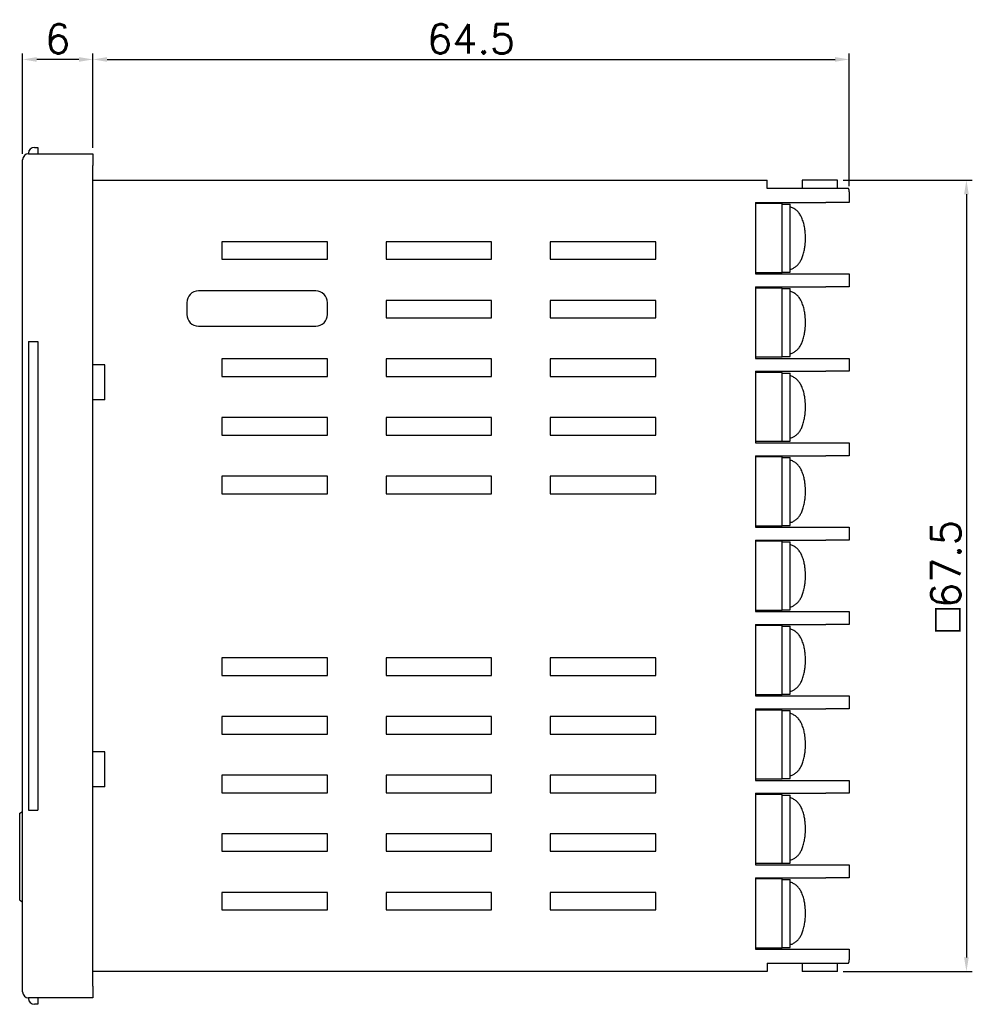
# Model space of a CAD drawing. Header units: millimetres. Extents: x 80 to 707, y -204 to 1.
# Tile 2 of 5: x 174 to 255, y -204 to -120. Entities that reach past the tile are written whole.
import ezdxf

# ---------------------------------------------------------------- set-up
doc = ezdxf.new("R2010")
doc.units = ezdxf.units.MM
doc.layers.get('Defpoints').update_dxf_attribs({"linetype": 'CONTINUOUS'})
doc.layers.add('Z_OM_DIM', color=3, linetype='CONTINUOUS')
doc.layers.add('Z_OM_OUTLINE', color=7, linetype='CONTINUOUS', lineweight=30)
doc.styles.get("Standard").update_dxf_attribs({"font": 'txt.shx'})
doc.dimstyles.new('AUTONICS 홈피2D SPEC$0', dxfattribs={"dimtxt": 2.5, "dimasz": 1.2, "dimexe": 0.5, "dimexo": 0.5, "dimgap": 0.5, "dimtad": 1, "dimlfac": 0.5, "dimdsep": 46, "dimtxsty": 'Standard', "dimcen": 0, "dimclrd": 256, "dimclre": 256, "dimclrt": 2, "dimazin": 2, "dimtp": 0.1, "dimtm": 0.1, "dimtfac": 0.71, "dimtmove": 0, "dimatfit": 3, "dimfxl": 1, "dimlwd": -1, "dimlwe": -1, "dimarcsym": 0})

# ---------------------------------------------------------------- blocks, each defined once
blk = doc.blocks.new('*D25')
at = {"layer": 'Defpoints', "color": 0}
for p in [(173.857, -123.216), (173.857, -131.766), (179.857, -131.266)]:
    blk.add_point(p, dxfattribs=at)
at = {"layer": 'Z_OM_DIM'}
for p, q in [((173.857, -131.266), (173.857, -122.716)), ((178.657, -123.216), (175.057, -123.216)), ((179.857, -130.766), (179.857, -122.716))]:
    blk.add_line(p, q, dxfattribs=at)
for points in [[(175.057, -123.016), (175.057, -123.416), (173.857, -123.216)], [(178.657, -123.016), (178.657, -123.416), (179.857, -123.216)]]:
    blk.add_solid(points, dxfattribs=at)
at = {"layer": 'Z_OM_DIM', "color": 2, "insert": (176.857, -121.466), "char_height": 2.5, "attachment_point": 5}
blk.add_mtext('6', dxfattribs=at)
blk = doc.blocks.new('*D26')
at = {"layer": 'Defpoints', "color": 0}
for p in [(244.357, -123.216), (179.857, -131.266), (244.357, -134.516)]:
    blk.add_point(p, dxfattribs=at)
at = {"layer": 'Z_OM_DIM'}
for p, q in [((179.857, -130.766), (179.857, -122.716)), ((181.057, -123.216), (243.157, -123.216)), ((244.357, -134.016), (244.357, -122.716))]:
    blk.add_line(p, q, dxfattribs=at)
for points in [[(181.057, -123.016), (181.057, -123.416), (179.857, -123.216)], [(243.157, -123.016), (243.157, -123.416), (244.357, -123.216)]]:
    blk.add_solid(points, dxfattribs=at)
at = {"layer": 'Z_OM_DIM', "color": 2, "insert": (212.107, -121.466), "char_height": 2.5, "attachment_point": 5}
blk.add_mtext('64.5', dxfattribs=at)
blk = doc.blocks.new('*D27')
at = {"layer": 'Defpoints', "color": 0}
for p in [(243.357, -133.516), (243.357, -201.016), (254.357, -201.016)]:
    blk.add_point(p, dxfattribs=at)
at = {"layer": 'Z_OM_DIM'}
for p, q in [((243.857, -133.516), (254.857, -133.516)), ((254.357, -134.716), (254.357, -199.816)), ((243.857, -201.016), (254.857, -201.016))]:
    blk.add_line(p, q, dxfattribs=at)
for points in [[(254.157, -134.716), (254.557, -134.716), (254.357, -133.516)], [(254.157, -199.816), (254.557, -199.816), (254.357, -201.016)]]:
    blk.add_solid(points, dxfattribs=at)
at = {"layer": 'Z_OM_DIM', "color": 2, "insert": (252.607, -167.266), "char_height": 2.5, "attachment_point": 5, "rotation": 90}
blk.add_mtext('{\\Famgdt|c0;o}67.5', dxfattribs=at)

msp = doc.modelspace()

# ---------------------------------------------------------------- linework, layer by layer
at = {"layer": 'Z_OM_OUTLINE'}
for p, q in [((174.8573, -130.7164), (175.1573, -130.7164)), ((175.1573, -130.7164), (175.1573, -131.2664)), ((173.8573, -132.2664), (173.8573, -131.7664)), ((174.3573, -131.2664), (174.3573, -131.2164)), ((174.3573, -131.2664), (179.8573, -131.2664)), ((179.8573, -131.2664), (179.8573, -132.2664)), ((173.8573, -202.2664), (173.8573, -132.2664)), ((179.8573, -202.2664), (179.8573, -132.2664)), ((179.8573, -133.5164), (237.3573, -133.5164)), ((237.3573, -134.2164), (237.3573, -133.5164)), ((240.3573, -133.5164), (240.3573, -134.2164)), ((243.3573, -133.5164), (240.3573, -133.5164)), ((243.3573, -134.2164), (243.3573, -133.5164)), ((242.3573, -134.2164), (237.3573, -134.2164)), ((244.3113, -134.2164), (242.3573, -134.2164)), ((244.3573, -134.5164), (244.3573, -135.4164)), ((236.3573, -135.4164), (236.3573, -141.5164)), ((236.3573, -135.4164), (242.3573, -135.4164)), ((238.2537, -135.5164), (236.3573, -135.5164)), ((238.6537, -135.5164), (238.2537, -135.5164)), ((238.6537, -141.4164), (238.6537, -135.5164)), ((238.6537, -135.5664), (239.3348, -135.5664)), ((239.3348, -141.3664), (239.3348, -135.5664)), ((244.3573, -135.4164), (242.3573, -135.4164)), ((199.8573, -138.7664), (190.8573, -138.7664)), ((190.8573, -138.7664), (190.8573, -140.2664)), ((199.8573, -140.2664), (199.8573, -138.7664)), ((213.8573, -138.7664), (204.8573, -138.7664)), ((204.8573, -138.7664), (204.8573, -140.2664)), ((213.8573, -140.2664), (213.8573, -138.7664)), ((227.8573, -138.7664), (218.8573, -138.7664)), ((218.8573, -138.7664), (218.8573, -140.2664)), ((227.8573, -140.2664), (227.8573, -138.7664)), ((190.8573, -140.2664), (199.8573, -140.2664)), ((204.8573, -140.2664), (213.8573, -140.2664)), ((218.8573, -140.2664), (227.8573, -140.2664)), ((238.2537, -141.4164), (236.3573, -141.4164)), ((236.3573, -141.5164), (242.3573, -141.5164)), ((238.6537, -141.4164), (238.2537, -141.4164)), ((238.6537, -141.3664), (239.3348, -141.3664)), ((242.3573, -141.5164), (244.3573, -141.5164)), ((244.3573, -141.5164), (244.3573, -142.6164)), ((236.3573, -142.6164), (236.3573, -148.7164)), ((236.3573, -142.6164), (242.3573, -142.6164)), ((238.2537, -142.7164), (236.3573, -142.7164)), ((238.6537, -142.7164), (238.2537, -142.7164)), ((238.6537, -148.6164), (238.6537, -142.7164)), ((238.6537, -142.7664), (239.3348, -142.7664)), ((239.3348, -148.5664), (239.3348, -142.7664)), ((244.3573, -142.6164), (242.3573, -142.6164)), ((198.8573, -142.9664), (188.8573, -142.9664)), ((187.8573, -143.9664), (187.8573, -144.9664)), ((199.8573, -144.9664), (199.8573, -143.9664)), ((213.8573, -143.7664), (204.8573, -143.7664)), ((204.8573, -143.7664), (204.8573, -145.2664)), ((213.8573, -145.2664), (213.8573, -143.7664)), ((227.8573, -143.7664), (218.8573, -143.7664)), ((218.8573, -143.7664), (218.8573, -145.2664)), ((227.8573, -145.2664), (227.8573, -143.7664)), ((204.8573, -145.2664), (213.8573, -145.2664)), ((218.8573, -145.2664), (227.8573, -145.2664)), ((188.8573, -145.9664), (198.8573, -145.9664)), ((174.3573, -147.2664), (174.3573, -187.2664)), ((174.3573, -147.2664), (174.8573, -147.2664)), ((174.8573, -147.2664), (175.1573, -147.2664)), ((175.1573, -147.2664), (175.1573, -187.2664)), ((238.2537, -148.6164), (236.3573, -148.6164)), ((238.6537, -148.6164), (238.2537, -148.6164)), ((238.6537, -148.5664), (239.3348, -148.5664)), ((180.8573, -149.2664), (179.8573, -149.2664)), ((180.8573, -152.2664), (180.8573, -149.2664)), ((199.8573, -148.7664), (190.8573, -148.7664)), ((190.8573, -148.7664), (190.8573, -150.2664)), ((199.8573, -150.2664), (199.8573, -148.7664)), ((213.8573, -148.7664), (204.8573, -148.7664)), ((204.8573, -148.7664), (204.8573, -150.2664)), ((213.8573, -150.2664), (213.8573, -148.7664)), ((227.8573, -148.7664), (218.8573, -148.7664)), ((218.8573, -148.7664), (218.8573, -150.2664)), ((227.8573, -150.2664), (227.8573, -148.7664)), ((236.3573, -148.7164), (242.3573, -148.7164)), ((242.3573, -148.7164), (244.3573, -148.7164)), ((244.3573, -148.7164), (244.3573, -149.8164)), ((190.8573, -150.2664), (199.8573, -150.2664)), ((204.8573, -150.2664), (213.8573, -150.2664)), ((218.8573, -150.2664), (227.8573, -150.2664)), ((236.3573, -149.8164), (236.3573, -155.9164)), ((236.3573, -149.8164), (242.3573, -149.8164)), ((238.2537, -149.9164), (236.3573, -149.9164)), ((238.6537, -149.9164), (238.2537, -149.9164)), ((238.6537, -155.8164), (238.6537, -149.9164)), ((238.6537, -149.9664), (239.3348, -149.9664)), ((239.3348, -155.7664), (239.3348, -149.9664)), ((244.3573, -149.8164), (242.3573, -149.8164)), ((180.8573, -152.2664), (179.8573, -152.2664)), ((199.8573, -153.7664), (190.8573, -153.7664)), ((190.8573, -153.7664), (190.8573, -155.2664)), ((199.8573, -155.2664), (199.8573, -153.7664)), ((213.8573, -153.7664), (204.8573, -153.7664)), ((204.8573, -153.7664), (204.8573, -155.2664)), ((213.8573, -155.2664), (213.8573, -153.7664)), ((227.8573, -153.7664), (218.8573, -153.7664)), ((218.8573, -153.7664), (218.8573, -155.2664)), ((227.8573, -155.2664), (227.8573, -153.7664)), ((190.8573, -155.2664), (199.8573, -155.2664)), ((204.8573, -155.2664), (213.8573, -155.2664)), ((218.8573, -155.2664), (227.8573, -155.2664)), ((238.2537, -155.8164), (236.3573, -155.8164)), ((236.3573, -155.9164), (242.3573, -155.9164)), ((238.6537, -155.8164), (238.2537, -155.8164)), ((238.6537, -155.7664), (239.3348, -155.7664)), ((242.3573, -155.9164), (244.3573, -155.9164)), ((244.3573, -155.9164), (244.3573, -157.0164)), ((236.3573, -157.0164), (236.3573, -163.1164)), ((236.3573, -157.0164), (242.3573, -157.0164)), ((244.3573, -157.0164), (242.3573, -157.0164)), ((238.2537, -157.1164), (236.3573, -157.1164)), ((238.6537, -157.1164), (238.2537, -157.1164)), ((238.6537, -163.0164), (238.6537, -157.1164)), ((238.6537, -157.1664), (239.3348, -157.1664)), ((239.3348, -162.9664), (239.3348, -157.1664)), ((199.8573, -158.7664), (190.8573, -158.7664)), ((190.8573, -158.7664), (190.8573, -160.2664)), ((199.8573, -160.2664), (199.8573, -158.7664)), ((213.8573, -158.7664), (204.8573, -158.7664)), ((204.8573, -158.7664), (204.8573, -160.2664)), ((213.8573, -160.2664), (213.8573, -158.7664)), ((227.8573, -158.7664), (218.8573, -158.7664)), ((218.8573, -158.7664), (218.8573, -160.2664)), ((227.8573, -160.2664), (227.8573, -158.7664)), ((190.8573, -160.2664), (199.8573, -160.2664)), ((204.8573, -160.2664), (213.8573, -160.2664)), ((218.8573, -160.2664), (227.8573, -160.2664)), ((238.2537, -163.0164), (236.3573, -163.0164)), ((236.3573, -163.1164), (242.3573, -163.1164)), ((238.6537, -163.0164), (238.2537, -163.0164)), ((238.6537, -162.9664), (239.3348, -162.9664)), ((242.3573, -163.1164), (244.3573, -163.1164)), ((244.3573, -163.1164), (244.3573, -164.2164)), ((236.3573, -164.2164), (236.3573, -170.3164)), ((236.3573, -164.2164), (242.3573, -164.2164)), ((238.2537, -164.3164), (236.3573, -164.3164)), ((238.6537, -164.3164), (238.2537, -164.3164)), ((238.6537, -170.2164), (238.6537, -164.3164)), ((238.6537, -164.3664), (239.3348, -164.3664)), ((239.3348, -170.1664), (239.3348, -164.3664)), ((244.3573, -164.2164), (242.3573, -164.2164)), ((238.2537, -170.2164), (236.3573, -170.2164)), ((236.3573, -170.3164), (242.3573, -170.3164)), ((238.6537, -170.2164), (238.2537, -170.2164)), ((238.6537, -170.1664), (239.3348, -170.1664)), ((242.3573, -170.3164), (244.3573, -170.3164)), ((244.3573, -170.3164), (244.3573, -171.4164)), ((236.3573, -171.4164), (236.3573, -177.5164)), ((236.3573, -171.4164), (242.3573, -171.4164)), ((238.2537, -171.5164), (236.3573, -171.5164)), ((238.6537, -171.5164), (238.2537, -171.5164)), ((238.6537, -177.4164), (238.6537, -171.5164)), ((238.6537, -171.5664), (239.3348, -171.5664)), ((239.3348, -177.3664), (239.3348, -171.5664)), ((244.3573, -171.4164), (242.3573, -171.4164)), ((199.8573, -174.2664), (190.8573, -174.2664)), ((190.8573, -174.2664), (190.8573, -175.7664)), ((199.8573, -175.7664), (199.8573, -174.2664)), ((213.8573, -174.2664), (204.8573, -174.2664)), ((204.8573, -174.2664), (204.8573, -175.7664)), ((213.8573, -175.7664), (213.8573, -174.2664)), ((227.8573, -174.2664), (218.8573, -174.2664)), ((218.8573, -174.2664), (218.8573, -175.7664)), ((227.8573, -175.7664), (227.8573, -174.2664)), ((190.8573, -175.7664), (199.8573, -175.7664)), ((204.8573, -175.7664), (213.8573, -175.7664)), ((218.8573, -175.7664), (227.8573, -175.7664)), ((238.2537, -177.4164), (236.3573, -177.4164)), ((236.3573, -177.5164), (242.3573, -177.5164)), ((238.6537, -177.4164), (238.2537, -177.4164)), ((238.6537, -177.3664), (239.3348, -177.3664)), ((242.3573, -177.5164), (244.3573, -177.5164)), ((244.3573, -177.5164), (244.3573, -178.6164)), ((236.3573, -178.6164), (236.3573, -184.7164)), ((236.3573, -178.6164), (242.3573, -178.6164)), ((238.2537, -178.7164), (236.3573, -178.7164)), ((238.6537, -178.7164), (238.2537, -178.7164)), ((238.6537, -184.6164), (238.6537, -178.7164)), ((238.6537, -178.7664), (239.3348, -178.7664)), ((239.3348, -184.5664), (239.3348, -178.7664)), ((244.3573, -178.6164), (242.3573, -178.6164)), ((199.8573, -179.2664), (190.8573, -179.2664)), ((190.8573, -179.2664), (190.8573, -180.7664)), ((199.8573, -180.7664), (199.8573, -179.2664)), ((213.8573, -179.2664), (204.8573, -179.2664)), ((204.8573, -179.2664), (204.8573, -180.7664)), ((213.8573, -180.7664), (213.8573, -179.2664)), ((227.8573, -179.2664), (218.8573, -179.2664)), ((218.8573, -179.2664), (218.8573, -180.7664)), ((227.8573, -180.7664), (227.8573, -179.2664)), ((190.8573, -180.7664), (199.8573, -180.7664)), ((204.8573, -180.7664), (213.8573, -180.7664)), ((218.8573, -180.7664), (227.8573, -180.7664)), ((180.8573, -182.2664), (179.8573, -182.2664)), ((180.8573, -185.2664), (180.8573, -182.2664)), ((199.8573, -184.2664), (190.8573, -184.2664)), ((190.8573, -184.2664), (190.8573, -185.7664)), ((199.8573, -185.7664), (199.8573, -184.2664)), ((213.8573, -184.2664), (204.8573, -184.2664)), ((204.8573, -184.2664), (204.8573, -185.7664)), ((213.8573, -185.7664), (213.8573, -184.2664)), ((227.8573, -184.2664), (218.8573, -184.2664)), ((218.8573, -184.2664), (218.8573, -185.7664)), ((227.8573, -185.7664), (227.8573, -184.2664)), ((238.2537, -184.6164), (236.3573, -184.6164)), ((236.3573, -184.7164), (242.3573, -184.7164)), ((238.6537, -184.6164), (238.2537, -184.6164)), ((238.6537, -184.5664), (239.3348, -184.5664)), ((242.3573, -184.7164), (244.3573, -184.7164)), ((244.3573, -184.7164), (244.3573, -185.8164)), ((180.8573, -185.2664), (179.8573, -185.2664)), ((190.8573, -185.7664), (199.8573, -185.7664)), ((204.8573, -185.7664), (213.8573, -185.7664)), ((218.8573, -185.7664), (227.8573, -185.7664)), ((236.3573, -185.8164), (236.3573, -191.9164)), ((236.3573, -185.8164), (242.3573, -185.8164)), ((238.2537, -185.9164), (236.3573, -185.9164)), ((238.6537, -185.9164), (238.2537, -185.9164)), ((238.6537, -191.8164), (238.6537, -185.9164)), ((238.6537, -185.9664), (239.3348, -185.9664)), ((239.3348, -191.7664), (239.3348, -185.9664)), ((244.3573, -185.8164), (242.3573, -185.8164)), ((174.3573, -187.2664), (174.8573, -187.2664)), ((174.8573, -187.2664), (175.1573, -187.2664)), ((173.6073, -187.5116), (173.8573, -187.3673)), ((173.6073, -193.7173), (173.6073, -188.723)), ((199.8573, -189.2664), (190.8573, -189.2664)), ((190.8573, -189.2664), (190.8573, -190.7664)), ((199.8573, -190.7664), (199.8573, -189.2664)), ((213.8573, -189.2664), (204.8573, -189.2664)), ((204.8573, -189.2664), (204.8573, -190.7664)), ((213.8573, -190.7664), (213.8573, -189.2664)), ((227.8573, -189.2664), (218.8573, -189.2664)), ((218.8573, -189.2664), (218.8573, -190.7664)), ((227.8573, -190.7664), (227.8573, -189.2664)), ((190.8573, -190.7664), (199.8573, -190.7664)), ((204.8573, -190.7664), (213.8573, -190.7664)), ((218.8573, -190.7664), (227.8573, -190.7664)), ((238.2537, -191.8164), (236.3573, -191.8164)), ((236.3573, -191.9164), (242.3573, -191.9164)), ((238.6537, -191.8164), (238.2537, -191.8164)), ((238.6537, -191.7664), (239.3348, -191.7664)), ((242.3573, -191.9164), (244.3573, -191.9164)), ((244.3573, -191.9164), (244.3573, -193.0164)), ((236.3573, -193.0164), (236.3573, -199.1164)), ((236.3573, -193.0164), (242.3573, -193.0164)), ((238.2537, -193.1164), (236.3573, -193.1164)), ((238.6537, -193.1164), (238.2537, -193.1164)), ((238.6537, -199.0164), (238.6537, -193.1164)), ((238.6537, -193.1664), (239.3348, -193.1664)), ((239.3348, -198.9664), (239.3348, -193.1664)), ((244.3573, -193.0164), (242.3573, -193.0164)), ((199.8573, -194.2664), (190.8573, -194.2664)), ((190.8573, -194.2664), (190.8573, -195.7664)), ((199.8573, -195.7664), (199.8573, -194.2664)), ((213.8573, -194.2664), (204.8573, -194.2664)), ((204.8573, -194.2664), (204.8573, -195.7664)), ((213.8573, -195.7664), (213.8573, -194.2664)), ((227.8573, -194.2664), (218.8573, -194.2664)), ((218.8573, -194.2664), (218.8573, -195.7664)), ((227.8573, -195.7664), (227.8573, -194.2664)), ((173.6073, -194.9286), (173.8573, -195.073)), ((190.8573, -195.7664), (199.8573, -195.7664)), ((204.8573, -195.7664), (213.8573, -195.7664)), ((218.8573, -195.7664), (227.8573, -195.7664)), ((238.2537, -199.0164), (236.3573, -199.0164)), ((238.6537, -199.0164), (238.2537, -199.0164)), ((238.6537, -198.9664), (239.3348, -198.9664)), ((236.3573, -199.1164), (242.3573, -199.1164)), ((242.3573, -199.1164), (244.3573, -199.1164)), ((244.3573, -199.1164), (244.3573, -200.0164)), ((237.3573, -200.3164), (242.3573, -200.3164)), ((237.3573, -200.3164), (237.3573, -201.0164)), ((240.3573, -200.3164), (240.3573, -201.0164)), ((242.3573, -200.3164), (244.3113, -200.3164)), ((243.3573, -201.0164), (243.3573, -200.3164)), ((237.3573, -201.0164), (179.8573, -201.0164)), ((243.3573, -201.0164), (240.3573, -201.0164)), ((173.8573, -202.7664), (173.8573, -202.2664)), ((179.8573, -202.2664), (179.8573, -203.2664)), ((179.8573, -203.2664), (174.3573, -203.2664)), ((174.3573, -203.3164), (174.3573, -203.2664)), ((175.1573, -203.8164), (174.8573, -203.8164)), ((175.1573, -203.2664), (175.1573, -203.8164))]:
    msp.add_line(p, q, dxfattribs=at)
for centre, radius, start, end in [((174.8573, -131.2164), 0.5, 90, 180), ((174.3573, -131.7664), 0.5, 90, 180), ((243.3573, -134.5164), 1, 0, 17.457603), ((188.8573, -143.9664), 1, 90, 180), ((198.8573, -143.9664), 1, 0, 90), ((188.8573, -144.9664), 1, 180, 270), ((198.8573, -144.9664), 1, 270, 0), ((243.3573, -200.0164), 1, 342.542397, 0), ((174.3573, -202.7664), 0.5, 180, 270), ((174.8573, -203.3164), 0.5, 180, 270)]:
    msp.add_arc(centre, radius, start, end, dxfattribs=at)
for points, knots in [([(240.5954, -137.8489), (240.5923, -137.8263), (240.5891, -137.8037), (240.5859, -137.7811), (240.5686, -137.6577), (240.5309, -137.3887), (240.4267, -136.9982), (240.2838, -136.6411), (240.1014, -136.3436), (239.8959, -136.1108), (239.6549, -135.9356), (239.4624, -135.8324), (239.3495, -135.811), (239.3348, -135.8083)], [-0.0255118, -0.0255118, -0.0255118, -0.0255118, 0, 0, 0, 0.1392577, 0.3035556, 0.4831769, 0.6238653, 0.7483294, 0.8667205, 0.9826982, 1, 1, 1, 1]), ([(240.594, -139.0966), (240.5952, -139.0865), (240.5963, -139.0764), (240.5974, -139.0662), (240.6196, -138.8663), (240.6374, -138.4664), (240.6196, -138.0666), (240.5974, -137.8666), (240.5968, -137.8607), (240.5961, -137.8548), (240.5954, -137.8489)], [-0.0252794, -0.0252794, -0.0252794, -0.0252794, 0, 0, 0, 0.5, 1, 1, 1, 1.0147381, 1.0147381, 1.0147381, 1.0147381]), ([(239.3348, -141.1203), (239.3863, -141.1069), (239.5305, -141.0694), (239.7387, -140.9439), (239.9524, -140.7641), (240.1329, -140.5424), (240.2894, -140.2742), (240.423, -139.9431), (240.527, -139.566), (240.5673, -139.2835), (240.5861, -139.1518), (240.5887, -139.1334), (240.5914, -139.115), (240.594, -139.0966)], [0, 0, 0, 0, 0.0617227, 0.1730812, 0.2843418, 0.4008571, 0.5299716, 0.6806149, 0.8510351, 1, 1, 1, 1.0207964, 1.0207964, 1.0207964, 1.0207964]), ([(240.5954, -145.049), (240.5923, -145.0263), (240.5891, -145.0037), (240.5859, -144.9811), (240.5686, -144.8577), (240.5309, -144.5887), (240.4267, -144.1982), (240.2838, -143.8411), (240.1014, -143.5436), (239.8959, -143.3108), (239.6549, -143.1356), (239.4624, -143.0324), (239.3495, -143.011), (239.3348, -143.0083)], [-0.0255142, -0.0255142, -0.0255142, -0.0255142, 0, 0, 0, 0.1392583, 0.3035562, 0.4831775, 0.6238659, 0.7483296, 0.8667206, 0.9826983, 1, 1, 1, 1]), ([(240.594, -146.2966), (240.5952, -146.2865), (240.5963, -146.2764), (240.5974, -146.2662), (240.6196, -146.0663), (240.6374, -145.6664), (240.6196, -145.2666), (240.5974, -145.0666), (240.5968, -145.0607), (240.5961, -145.0548), (240.5954, -145.049)], [-0.0252826, -0.0252826, -0.0252826, -0.0252826, 0, 0, 0, 0.5, 1, 1, 1, 1.0147323, 1.0147323, 1.0147323, 1.0147323]), ([(239.3348, -148.3203), (239.3863, -148.3069), (239.5305, -148.2694), (239.7387, -148.1439), (239.9524, -147.9641), (240.1329, -147.7424), (240.2894, -147.4742), (240.423, -147.1431), (240.527, -146.766), (240.5673, -146.4835), (240.5861, -146.3518), (240.5887, -146.3334), (240.5914, -146.315), (240.594, -146.2966)], [0, 0, 0, 0, 0.0617225, 0.1730811, 0.2843421, 0.400857, 0.529972, 0.6806154, 0.8510351, 1, 1, 1, 1.0207952, 1.0207952, 1.0207952, 1.0207952]), ([(240.5954, -152.249), (240.5923, -152.2263), (240.5891, -152.2037), (240.5859, -152.1811), (240.5686, -152.0577), (240.5309, -151.7887), (240.4267, -151.3982), (240.2838, -151.0411), (240.1014, -150.7436), (239.8959, -150.5108), (239.6549, -150.3356), (239.4624, -150.2324), (239.3495, -150.211), (239.3348, -150.2083)], [-0.0255121, -0.0255121, -0.0255121, -0.0255121, 0, 0, 0, 0.139258, 0.3035557, 0.483177, 0.6238655, 0.7483296, 0.8667207, 0.9826982, 1, 1, 1, 1]), ([(240.594, -153.4966), (240.5952, -153.4865), (240.5963, -153.4764), (240.5974, -153.4662), (240.6196, -153.2663), (240.6374, -152.8664), (240.6196, -152.4666), (240.5974, -152.2666), (240.5968, -152.2607), (240.5961, -152.2548), (240.5954, -152.249)], [-0.0252835, -0.0252835, -0.0252835, -0.0252835, 0, 0, 0, 0.5, 1, 1, 1, 1.0147377, 1.0147377, 1.0147377, 1.0147377]), ([(239.3348, -155.5203), (239.3863, -155.5069), (239.5305, -155.4694), (239.7387, -155.3439), (239.9524, -155.1641), (240.1329, -154.9424), (240.2894, -154.6742), (240.423, -154.3431), (240.527, -153.966), (240.5673, -153.6835), (240.5861, -153.5518), (240.5887, -153.5334), (240.5914, -153.515), (240.594, -153.4966)], [0, 0, 0, 0, 0.0617226, 0.1730813, 0.2843419, 0.400857, 0.5299718, 0.6806152, 0.8510354, 1, 1, 1, 1.0207948, 1.0207948, 1.0207948, 1.0207948]), ([(240.5954, -159.449), (240.5923, -159.4263), (240.5891, -159.4037), (240.5859, -159.3811), (240.5686, -159.2577), (240.5309, -158.9887), (240.4267, -158.5982), (240.2838, -158.2411), (240.1014, -157.9436), (239.8959, -157.7108), (239.6549, -157.5356), (239.4624, -157.4324), (239.3495, -157.411), (239.3348, -157.4083)], [-0.0255132, -0.0255132, -0.0255132, -0.0255132, 0, 0, 0, 0.139258, 0.3035559, 0.4831772, 0.6238659, 0.7483296, 0.8667206, 0.9826982, 1, 1, 1, 1]), ([(240.594, -160.6966), (240.5952, -160.6865), (240.5963, -160.6764), (240.5974, -160.6662), (240.6196, -160.4663), (240.6374, -160.0664), (240.6196, -159.6666), (240.5974, -159.4666), (240.5968, -159.4607), (240.5961, -159.4548), (240.5954, -159.449)], [-0.0252824, -0.0252824, -0.0252824, -0.0252824, 0, 0, 0, 0.5, 1, 1, 1, 1.0147346, 1.0147346, 1.0147346, 1.0147346]), ([(239.3348, -162.7203), (239.3863, -162.7069), (239.5305, -162.6694), (239.7387, -162.5439), (239.9524, -162.3641), (240.1329, -162.1424), (240.2894, -161.8742), (240.423, -161.5431), (240.527, -161.166), (240.5673, -160.8835), (240.5861, -160.7518), (240.5887, -160.7334), (240.5914, -160.715), (240.594, -160.6966)], [0, 0, 0, 0, 0.0617226, 0.1730812, 0.2843419, 0.4008571, 0.5299719, 0.6806152, 0.8510353, 1, 1, 1, 1.0207952, 1.0207952, 1.0207952, 1.0207952]), ([(240.5954, -166.649), (240.5923, -166.6263), (240.5891, -166.6037), (240.5859, -166.5811), (240.5686, -166.4577), (240.5309, -166.1887), (240.4267, -165.7982), (240.2838, -165.4411), (240.1014, -165.1436), (239.8959, -164.9108), (239.6549, -164.7356), (239.4624, -164.6324), (239.3495, -164.611), (239.3348, -164.6083)], [-0.0255128, -0.0255128, -0.0255128, -0.0255128, 0, 0, 0, 0.139258, 0.3035558, 0.4831771, 0.6238657, 0.7483296, 0.8667206, 0.9826982, 1, 1, 1, 1]), ([(240.594, -167.8966), (240.5952, -167.8865), (240.5963, -167.8764), (240.5974, -167.8662), (240.6196, -167.6663), (240.6374, -167.2664), (240.6196, -166.8666), (240.5974, -166.6666), (240.5968, -166.6607), (240.5961, -166.6548), (240.5954, -166.649)], [-0.0252829, -0.0252829, -0.0252829, -0.0252829, 0, 0, 0, 0.5, 1, 1, 1, 1.0147359, 1.0147359, 1.0147359, 1.0147359]), ([(239.3348, -169.9203), (239.3863, -169.9069), (239.5305, -169.8694), (239.7387, -169.7439), (239.9524, -169.5641), (240.1329, -169.3424), (240.2894, -169.0742), (240.423, -168.7431), (240.527, -168.366), (240.5673, -168.0835), (240.5861, -167.9518), (240.5887, -167.9334), (240.5914, -167.915), (240.594, -167.8966)], [0, 0, 0, 0, 0.0617226, 0.1730812, 0.2843419, 0.4008571, 0.5299719, 0.6806152, 0.8510353, 1, 1, 1, 1.020795, 1.020795, 1.020795, 1.020795]), ([(240.5954, -173.849), (240.5923, -173.8263), (240.5891, -173.8037), (240.5859, -173.7811), (240.5686, -173.6577), (240.5309, -173.3887), (240.4267, -172.9982), (240.2838, -172.6411), (240.1014, -172.3436), (239.8959, -172.1108), (239.6549, -171.9356), (239.4624, -171.8324), (239.3495, -171.811), (239.3348, -171.8083)], [-0.0255129, -0.0255129, -0.0255129, -0.0255129, 0, 0, 0, 0.139258, 0.3035558, 0.4831772, 0.6238658, 0.7483296, 0.8667206, 0.9826982, 1, 1, 1, 1]), ([(240.594, -175.0966), (240.5952, -175.0865), (240.5963, -175.0764), (240.5974, -175.0662), (240.6196, -174.8663), (240.6374, -174.4664), (240.6196, -174.0666), (240.5974, -173.8666), (240.5968, -173.8607), (240.5961, -173.8548), (240.5954, -173.849)], [-0.0252806, -0.0252806, -0.0252806, -0.0252806, 0, 0, 0, 0.5, 1, 1, 1, 1.0147354, 1.0147354, 1.0147354, 1.0147354]), ([(239.3348, -177.1203), (239.3863, -177.1069), (239.5305, -177.0694), (239.7387, -176.9439), (239.9524, -176.7641), (240.1329, -176.5424), (240.2894, -176.2742), (240.423, -175.9431), (240.527, -175.566), (240.5673, -175.2835), (240.5861, -175.1518), (240.5887, -175.1334), (240.5914, -175.115), (240.594, -175.0966)], [0, 0, 0, 0, 0.0617226, 0.1730811, 0.284342, 0.400857, 0.5299718, 0.6806152, 0.8510351, 1, 1, 1, 1.020796, 1.020796, 1.020796, 1.020796]), ([(240.5954, -181.049), (240.5923, -181.0263), (240.5891, -181.0037), (240.5859, -180.9811), (240.5686, -180.8577), (240.5309, -180.5887), (240.4267, -180.1982), (240.2838, -179.8411), (240.1014, -179.5436), (239.8959, -179.3108), (239.6549, -179.1356), (239.4624, -179.0324), (239.3495, -179.011), (239.3348, -179.0083)], [-0.0255129, -0.0255129, -0.0255129, -0.0255129, 0, 0, 0, 0.139258, 0.3035556, 0.4831772, 0.6238657, 0.7483296, 0.8667206, 0.9826983, 1, 1, 1, 1]), ([(240.594, -182.2966), (240.5952, -182.2865), (240.5963, -182.2764), (240.5974, -182.2662), (240.6196, -182.0663), (240.6374, -181.6664), (240.6196, -181.2666), (240.5974, -181.0666), (240.5968, -181.0607), (240.5961, -181.0548), (240.5954, -181.049)], [-0.0252853, -0.0252853, -0.0252853, -0.0252853, 0, 0, 0, 0.5, 1, 1, 1, 1.0147357, 1.0147357, 1.0147357, 1.0147357]), ([(239.3348, -184.3203), (239.3863, -184.3069), (239.5305, -184.2694), (239.7387, -184.1439), (239.9524, -183.9641), (240.1329, -183.7424), (240.2894, -183.4742), (240.423, -183.1431), (240.527, -182.766), (240.5673, -182.4835), (240.5861, -182.3518), (240.5887, -182.3334), (240.5914, -182.315), (240.594, -182.2966)], [0, 0, 0, 0, 0.0617225, 0.1730814, 0.284342, 0.4008569, 0.529972, 0.6806154, 0.8510354, 1, 1, 1, 1.0207942, 1.0207942, 1.0207942, 1.0207942]), ([(240.5954, -188.249), (240.5923, -188.2263), (240.5891, -188.2037), (240.5859, -188.1811), (240.5686, -188.0577), (240.5309, -187.7887), (240.4267, -187.3982), (240.2838, -187.0411), (240.1014, -186.7436), (239.8959, -186.5108), (239.6549, -186.3356), (239.4624, -186.2324), (239.3495, -186.211), (239.3348, -186.2083)], [-0.0255119, -0.0255119, -0.0255119, -0.0255119, 0, 0, 0, 0.1392577, 0.3035557, 0.483177, 0.6238659, 0.7483296, 0.8667207, 0.9826982, 1, 1, 1, 1]), ([(240.594, -189.4966), (240.5952, -189.4865), (240.5963, -189.4764), (240.5974, -189.4662), (240.6196, -189.2663), (240.6374, -188.8664), (240.6196, -188.4666), (240.5974, -188.2666), (240.5968, -188.2607), (240.5961, -188.2548), (240.5954, -188.249)], [-0.0252797, -0.0252797, -0.0252797, -0.0252797, 0, 0, 0, 0.5, 1, 1, 1, 1.014738, 1.014738, 1.014738, 1.014738]), ([(239.3348, -191.5203), (239.3863, -191.5069), (239.5305, -191.4694), (239.7387, -191.3439), (239.9524, -191.1641), (240.1329, -190.9424), (240.2894, -190.6742), (240.423, -190.3431), (240.527, -189.966), (240.5673, -189.6835), (240.5861, -189.5518), (240.5887, -189.5334), (240.5914, -189.515), (240.594, -189.4966)], [0, 0, 0, 0, 0.0617227, 0.1730812, 0.2843418, 0.4008571, 0.5299716, 0.6806149, 0.8510351, 1, 1, 1, 1.0207963, 1.0207963, 1.0207963, 1.0207963]), ([(240.5954, -195.449), (240.5923, -195.4263), (240.5891, -195.4037), (240.5859, -195.3811), (240.5686, -195.2577), (240.5309, -194.9887), (240.4267, -194.5982), (240.2838, -194.2411), (240.1014, -193.9436), (239.8959, -193.7108), (239.6549, -193.5356), (239.4624, -193.4324), (239.3495, -193.411), (239.3348, -193.4083)], [-0.0255143, -0.0255143, -0.0255143, -0.0255143, 0, 0, 0, 0.1392583, 0.3035562, 0.4831775, 0.6238659, 0.7483296, 0.8667206, 0.9826983, 1, 1, 1, 1]), ([(240.594, -196.6966), (240.5952, -196.6865), (240.5963, -196.6764), (240.5974, -196.6662), (240.6196, -196.4663), (240.6374, -196.0664), (240.6196, -195.6666), (240.5974, -195.4666), (240.5968, -195.4607), (240.5961, -195.4548), (240.5954, -195.449)], [-0.0252829, -0.0252829, -0.0252829, -0.0252829, 0, 0, 0, 0.5, 1, 1, 1, 1.014732, 1.014732, 1.014732, 1.014732]), ([(239.3348, -198.7203), (239.3863, -198.7069), (239.5305, -198.6694), (239.7387, -198.5439), (239.9524, -198.3641), (240.1329, -198.1424), (240.2894, -197.8742), (240.423, -197.5431), (240.527, -197.166), (240.5673, -196.8835), (240.5861, -196.7518), (240.5887, -196.7334), (240.5914, -196.715), (240.594, -196.6966)], [0, 0, 0, 0, 0.0617227, 0.173081, 0.284342, 0.4008569, 0.529972, 0.6806154, 0.8510351, 1, 1, 1, 1.0207951, 1.0207951, 1.0207951, 1.0207951])]:
    msp.add_open_spline(points, degree=3, knots=knots, dxfattribs=at)
for points in [[(173.6073, -188.723), (173.6073, -188.0538), (173.6073, -187.5116), (173.6073, -187.5116)], [(173.6073, -194.9286), (173.6073, -194.9286), (173.6073, -194.3865), (173.6073, -193.7173)]]:
    msp.add_open_spline(points, degree=3, dxfattribs=at)

# ---------------------------------------------------------------- dimensions: what is measured, and where the dimension line sits
at = {"layer": 'Z_OM_DIM'}
dim = msp.add_linear_dim(base=(173.8573, -123.2164), p1=(179.8573, -131.2664), p2=(173.8573, -131.7664), dimstyle='AUTONICS 홈피2D SPEC$0', override={"dimdec": 3, "dimlfac": 1, "dimtdec": 3}, dxfattribs=at)
dim.commit()
dim.dimension.update_dxf_attribs({"geometry": '*D25', "text_midpoint": (176.8573, -121.4664)})
dim = msp.add_linear_dim(base=(244.3573, -123.2164), p1=(179.8573, -131.2664), p2=(244.3573, -134.5164), dimstyle='AUTONICS 홈피2D SPEC$0', override={"dimdec": 3, "dimlfac": 1, "dimtdec": 3, "dimtmove": 0}, dxfattribs=at)
dim.commit()
dim.dimension.update_dxf_attribs({"geometry": '*D26', "text_midpoint": (212.1073, -123.2164), "dimtype": 160})
dim = msp.add_linear_dim(base=(254.3573, -201.0164), p1=(243.3573, -133.5164), p2=(243.3573, -201.0164), angle=90, text='{\\Famgdt|c0;o}<>', dimstyle='AUTONICS 홈피2D SPEC$0', override={"dimdec": 3, "dimlfac": 1, "dimpost": '', "dimtdec": 3}, dxfattribs=at)
dim.commit()
dim.dimension.update_dxf_attribs({"geometry": '*D27', "text_midpoint": (254.3573, -167.2664), "dimtype": 160})

doc.saveas('drawing.dxf')
